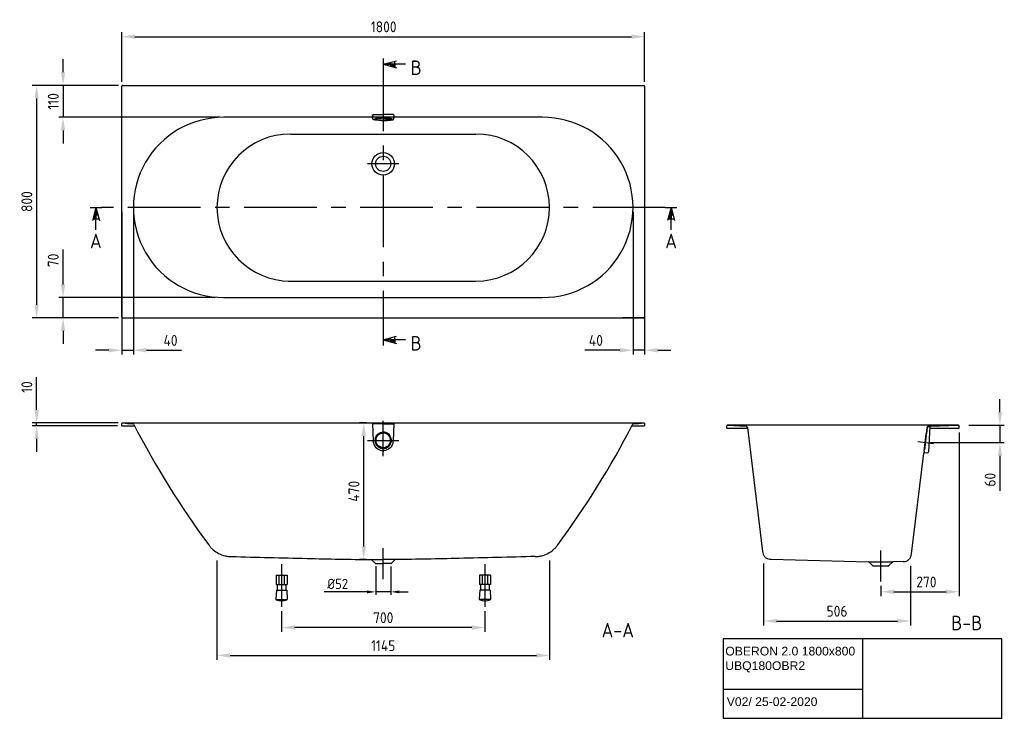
# Model space of a CAD drawing. Extents: x 13451 to 16841, y 5164 to 7569.
import ezdxf
from ezdxf.enums import TextEntityAlignment as Align

# ---------------------------------------------------------------- set-up
doc = ezdxf.new("R2010")
doc.units = 0
doc.header["$LTSCALE"] = 200
doc.header["$MEASUREMENT"] = 0
doc.linetypes.add('CENTER', pattern=[2, 1.25, -0.25, 0.25, -0.25])
doc.layers.get('DEFPOINTS').update_dxf_attribs({"linetype": 'CONTINUOUS'})
for name, color, linetype in [('00_COMPONENTS', 7, 'CONTINUOUS'), ('06_ALL_SURFS', 7, 'CONTINUOUS'), ('BEMATING', 7, 'CONTINUOUS'), ('HARTLIJN', 7, 'CENTER'), ('PEN1', 7, 'CONTINUOUS'), ('PEN2', 7, 'CONTINUOUS')]:
    doc.layers.add(name, color=color, linetype=linetype)
doc.styles.add('ISO', font='ISO')
doc.styles.add('iso_bemating', font='isocp.shx')
doc.styles.add('iso_text', font='isocp.shx')
doc.dimstyles.new('H2_5OS15', dxfattribs={"dimscale": 15, "dimtxt": 2.5, "dimasz": 3, "dimexe": 1, "dimexo": 1, "dimgap": 1, "dimtad": 1, "dimdec": 0, "dimdsep": 46, "dimtxsty": 'ISO', "dimcen": 0, "dimdle": 1.3, "dimclrd": 256, "dimclre": 256, "dimclrt": 7, "dimadec": 0, "dimazin": 0, "dimtfac": 0.714286, "dimtdec": 0, "dimtmove": 0, "dimatfit": 3, "dimfxl": 1, "dimtvp": 1, "dimtolj": 1, "dimarcsym": 0})
doc.dimstyles.new('H3_5OS10', dxfattribs={"dimscale": 10, "dimtxt": 3.5, "dimasz": 3, "dimexe": 1, "dimexo": 0, "dimgap": 1, "dimtad": 1, "dimdec": 1, "dimdsep": 46, "dimtxsty": 'iso_bemating', "dimcen": 0, "dimclrd": 256, "dimclre": 256, "dimadec": 0, "dimazin": 0, "dimtfac": 0.6, "dimtdec": 1, "dimtmove": 0, "dimatfit": 3, "dimfxl": 1, "dimtvp": 1, "dimtolj": 1, "dimarcsym": 0})

# ---------------------------------------------------------------- blocks, each defined once
blk = doc.blocks.new('*D7')
at = {"layer": 'DEFPOINTS', "color": 0}
for p in [(15562.8, 6922.5), (15602.8, 6922.5), (15562.8, 6430.9)]:
    blk.add_point(p, dxfattribs=at)
at = {"layer": 'PEN1', "lineweight": -2}
for p, q in [((15562.8, 6907.5), (15562.8, 6415.9)), ((15602.8, 6907.5), (15602.8, 6415.9)), ((15517.8, 6430.9), (15397.3, 6430.9)), ((15602.8, 6430.9), (15562.8, 6430.9)), ((15647.8, 6430.9), (15692.8, 6430.9))]:
    blk.add_line(p, q, dxfattribs=at)
at = {"layer": 'PEN1'}
for points in [[(15517.8, 6438.4), (15517.8, 6423.4), (15562.8, 6430.9)], [(15647.8, 6438.4), (15647.8, 6423.4), (15602.8, 6430.9)]]:
    blk.add_solid(points, dxfattribs=at)
at = {"layer": 'PEN1', "color": 7, "insert": (15435, 6464.6), "char_height": 37.5, "attachment_point": 5, "style": 'ISO'}
blk.add_mtext('\\A1;40', dxfattribs=at)
blk = doc.blocks.new('DRSNDE_V')
at = {"layer": 'BEMATING'}
for p, q in [((0, 0), (-12.1, -45.2)), ((0, 0), (12.1, -45.2)), ((0, -77.2), (0, 0)), ((0, 0), (0, -39.6)), ((-6.9, -25.6), (6.9, -25.6)), ((-10.6, -39.6), (10.6, -39.6)), ((0, -39.6), (-10.6, -39.6))]:
    blk.add_line(p, q, dxfattribs=at)
for points in [[(0, 0), (0, -25.6), (6.9, -25.6)], [(-6.9, -25.6), (0, -25.6), (-10.6, -39.6), (0, -39.6)]]:
    blk.add_solid(points, dxfattribs=at)
at = {"layer": 'PEN2'}
for p, q in [((-20, 0), (0, 0)), ((0, 0), (20, 0))]:
    blk.add_line(p, q, dxfattribs=at)
at = {"layer": 'PEN2', "style": 'ISO'}
blk.add_attdef('A', text='', height=50, dxfattribs=at).set_placement((-0.1, -115.7), align=Align.MIDDLE)
blk = doc.blocks.new('*D6')
at = {"layer": 'DEFPOINTS', "color": 0}
for p in [(13802.8, 6922.5), (13842.8, 6922.5), (13842.8, 6430.9)]:
    blk.add_point(p, dxfattribs=at)
at = {"layer": 'PEN1', "lineweight": -2}
for p, q in [((13802.8, 6907.5), (13802.8, 6415.9)), ((13842.8, 6907.5), (13842.8, 6415.9)), ((13757.8, 6430.9), (13712.8, 6430.9)), ((13802.8, 6430.9), (13842.8, 6430.9)), ((13887.8, 6430.9), (14008.3, 6430.9))]:
    blk.add_line(p, q, dxfattribs=at)
at = {"layer": 'PEN1'}
for points in [[(13757.8, 6438.4), (13757.8, 6423.4), (13802.8, 6430.9)], [(13887.8, 6438.4), (13887.8, 6423.4), (13842.8, 6430.9)]]:
    blk.add_solid(points, dxfattribs=at)
at = {"layer": 'PEN1', "color": 7, "insert": (13970.6, 6464.6), "char_height": 37.5, "attachment_point": 5, "style": 'ISO'}
blk.add_mtext('\\A1;40', dxfattribs=at)
blk = doc.blocks.new('*D3')
at = {"layer": 'DEFPOINTS', "color": 0}
for p in [(13806.1, 7342.5), (13509.7, 6542.5), (13806.1, 6542.5)]:
    blk.add_point(p, dxfattribs=at)
at = {"layer": 'PEN1', "lineweight": -2}
for p, q in [((13791.1, 7342.5), (13494.7, 7342.5)), ((13509.7, 7297.5), (13509.7, 6587.5)), ((13791.1, 6542.5), (13494.7, 6542.5))]:
    blk.add_line(p, q, dxfattribs=at)
at = {"layer": 'PEN1'}
for points in [[(13502.2, 7297.5), (13517.2, 7297.5), (13509.7, 7342.5)], [(13502.2, 6587.5), (13517.2, 6587.5), (13509.7, 6542.5)]]:
    blk.add_solid(points, dxfattribs=at)
at = {"layer": 'PEN1', "color": 7, "insert": (13476, 6942.5), "char_height": 37.5, "attachment_point": 5, "rotation": 90, "style": 'ISO'}
blk.add_mtext('\\A1;800', dxfattribs=at)
blk = doc.blocks.new('*D9')
at = {"layer": '06_ALL_SURFS', "linetype": 'Continuous', "lineweight": -2}
for p, q in [((14676.8, 5688), (14676.8, 5589.3)), ((14728.8, 5686.5), (14728.8, 5589.3)), ((14646.8, 5599.3), (14499.9, 5599.3)), ((14728.8, 5599.3), (14676.8, 5599.3)), ((14758.8, 5599.3), (14788.8, 5599.3))]:
    blk.add_line(p, q, dxfattribs=at)
at = {"layer": '06_ALL_SURFS', "linetype": 'Continuous'}
for points in [[(14646.8, 5604.3), (14646.8, 5594.3), (14676.8, 5599.3)], [(14758.8, 5604.3), (14758.8, 5594.3), (14728.8, 5599.3)]]:
    blk.add_solid(points, dxfattribs=at)
at = {"layer": 'DEFPOINTS', "color": 0, "linetype": 'Continuous'}
for p in [(14676.8, 5688), (14728.8, 5686.5), (14728.8, 5599.3)]:
    blk.add_point(p, dxfattribs=at)
at = {"layer": '06_ALL_SURFS', "color": 0, "linetype": 'Continuous', "insert": (14545.9, 5626.8), "char_height": 35, "attachment_point": 5, "style": 'iso_bemating'}
blk.add_mtext('\\A1;%%c52', dxfattribs=at)
blk = doc.blocks.new('*D8')
at = {"layer": 'DEFPOINTS', "color": 0}
for p in [(14130.5, 5721.7), (15275.1, 5721.7), (15275.1, 5380.6)]:
    blk.add_point(p, dxfattribs=at)
at = {"layer": 'PEN1', "lineweight": -2}
for p, q in [((14130.5, 5706.7), (14130.5, 5365.6)), ((15275.1, 5706.7), (15275.1, 5365.6)), ((14175.5, 5380.6), (15230.1, 5380.6))]:
    blk.add_line(p, q, dxfattribs=at)
at = {"layer": 'PEN1'}
for points in [[(14175.5, 5388.1), (14175.5, 5373.1), (14130.5, 5380.6)], [(15230.1, 5388.1), (15230.1, 5373.1), (15275.1, 5380.6)]]:
    blk.add_solid(points, dxfattribs=at)
at = {"layer": 'PEN1', "color": 7, "insert": (14702.8, 5414.3), "char_height": 37.5, "attachment_point": 5, "style": 'ISO'}
blk.add_mtext('\\A1;1145', dxfattribs=at)
blk = doc.blocks.new('*D10')
at = {"layer": 'DEFPOINTS', "color": 0}
for p in [(13509.7, 6180.5), (13802.8, 6170.7), (13805.2, 6180.5)]:
    blk.add_point(p, dxfattribs=at)
at = {"layer": 'PEN1', "lineweight": -2}
for p, q in [((13509.7, 6225.5), (13509.7, 6338)), ((13790.2, 6180.5), (13494.7, 6180.5)), ((13787.8, 6170.7), (13494.7, 6170.7)), ((13509.7, 6170.7), (13509.7, 6180.5)), ((13509.7, 6125.7), (13509.7, 6080.7))]:
    blk.add_line(p, q, dxfattribs=at)
at = {"layer": 'PEN1'}
for points in [[(13502.2, 6225.5), (13517.2, 6225.5), (13509.7, 6180.5)], [(13502.2, 6125.7), (13517.2, 6125.7), (13509.7, 6170.7)]]:
    blk.add_solid(points, dxfattribs=at)
at = {"layer": 'PEN1', "color": 7, "insert": (13476, 6304.3), "char_height": 37.5, "attachment_point": 5, "rotation": 90, "style": 'ISO'}
blk.add_mtext('\\A1;10', dxfattribs=at)
blk = doc.blocks.new('*D5')
at = {"layer": 'DEFPOINTS', "color": 0}
for p in [(13600.7, 6612.5), (14139.1, 6612.5), (13806.1, 6542.5)]:
    blk.add_point(p, dxfattribs=at)
at = {"layer": 'PEN1', "lineweight": -2}
for p, q in [((13600.7, 6657.5), (13600.7, 6778.1)), ((14124.1, 6612.5), (13585.7, 6612.5)), ((13600.7, 6542.5), (13600.7, 6612.5)), ((13791.1, 6542.5), (13585.7, 6542.5)), ((13600.7, 6497.5), (13600.7, 6452.5))]:
    blk.add_line(p, q, dxfattribs=at)
at = {"layer": 'PEN1'}
for points in [[(13593.2, 6657.5), (13608.2, 6657.5), (13600.7, 6612.5)], [(13593.2, 6497.5), (13608.2, 6497.5), (13600.7, 6542.5)]]:
    blk.add_solid(points, dxfattribs=at)
at = {"layer": 'PEN1', "color": 7, "insert": (13566.9, 6740.3), "char_height": 37.5, "attachment_point": 5, "rotation": 90, "style": 'ISO'}
blk.add_mtext('\\A1;70', dxfattribs=at)
blk = doc.blocks.new('*D12')
at = {"layer": 'DEFPOINTS', "color": 0}
for p in [(14635.7, 6180.5), (14660.6, 6180.5), (14660.6, 5710.7)]:
    blk.add_point(p, dxfattribs=at)
at = {"layer": 'PEN1', "lineweight": -2}
for p, q in [((14645.6, 6180.5), (14620.7, 6180.5)), ((14635.7, 5755.7), (14635.7, 6135.5)), ((14645.6, 5710.7), (14620.7, 5710.7))]:
    blk.add_line(p, q, dxfattribs=at)
at = {"layer": 'PEN1'}
for points in [[(14628.2, 6135.5), (14643.2, 6135.5), (14635.7, 6180.5)], [(14628.2, 5755.7), (14643.2, 5755.7), (14635.7, 5710.7)]]:
    blk.add_solid(points, dxfattribs=at)
at = {"layer": 'PEN1', "color": 7, "insert": (14601.9, 5945.6), "char_height": 37.5, "attachment_point": 5, "rotation": 90, "style": 'ISO'}
blk.add_mtext('\\A1;470', dxfattribs=at)
blk = doc.blocks.new('*D11')
at = {"layer": 'DEFPOINTS', "color": 0}
for p in [(16012.2, 5712.2), (16518.1, 5704.4), (16518.1, 5499)]:
    blk.add_point(p, dxfattribs=at)
at = {"layer": 'PEN1', "lineweight": -2}
for p, q in [((16012.2, 5697.2), (16012.2, 5484)), ((16518.1, 5689.4), (16518.1, 5484)), ((16057.2, 5499), (16473.1, 5499))]:
    blk.add_line(p, q, dxfattribs=at)
at = {"layer": 'PEN1'}
for points in [[(16057.2, 5506.5), (16057.2, 5491.5), (16012.2, 5499)], [(16473.1, 5506.5), (16473.1, 5491.5), (16518.1, 5499)]]:
    blk.add_solid(points, dxfattribs=at)
at = {"layer": 'PEN1', "color": 7, "insert": (16265.1, 5532.7), "char_height": 37.5, "attachment_point": 5, "style": 'ISO'}
blk.add_mtext('\\A1;506', dxfattribs=at)
blk = doc.blocks.new('*D13')
at = {"layer": 'DEFPOINTS', "color": 0}
for p in [(16685.6, 6162.8), (16415.7, 5634.7), (16685.6, 5599.6)]:
    blk.add_point(p, dxfattribs=at)
at = {"layer": 'PEN1', "lineweight": -2}
for p, q in [((16685.6, 6147.8), (16685.6, 5584.6)), ((16415.7, 5619.7), (16415.7, 5584.6)), ((16460.7, 5599.6), (16640.6, 5599.6))]:
    blk.add_line(p, q, dxfattribs=at)
at = {"layer": 'PEN1'}
for points in [[(16460.7, 5607.1), (16460.7, 5592.1), (16415.7, 5599.6)], [(16640.6, 5607.1), (16640.6, 5592.1), (16685.6, 5599.6)]]:
    blk.add_solid(points, dxfattribs=at)
at = {"layer": 'PEN1', "color": 7, "insert": (16572.7, 5633.3), "char_height": 37.5, "attachment_point": 5, "style": 'ISO'}
blk.add_mtext('\\A1;270', dxfattribs=at)
blk = doc.blocks.new('*D14')
at = {"layer": 'DEFPOINTS', "color": 0}
for p in [(16703.6, 6172.7), (16570.3, 6113), (16825.9, 6113)]:
    blk.add_point(p, dxfattribs=at)
at = {"layer": 'PEN1', "lineweight": -2}
for p, q in [((16825.9, 6217.7), (16825.9, 6262.7)), ((16718.6, 6172.7), (16840.9, 6172.7)), ((16825.9, 6172.7), (16825.9, 6113)), ((16585.3, 6113), (16840.9, 6113)), ((16825.9, 6068), (16825.9, 5947.4))]:
    blk.add_line(p, q, dxfattribs=at)
at = {"layer": 'PEN1'}
for points in [[(16818.4, 6217.7), (16833.4, 6217.7), (16825.9, 6172.7)], [(16818.4, 6068), (16833.4, 6068), (16825.9, 6113)]]:
    blk.add_solid(points, dxfattribs=at)
at = {"layer": 'PEN1', "color": 7, "insert": (16792.2, 5985.2), "char_height": 37.5, "attachment_point": 5, "rotation": 90, "style": 'ISO'}
blk.add_mtext('\\A1;60', dxfattribs=at)
blk = doc.blocks.new('*D2')
at = {"layer": 'DEFPOINTS', "color": 0}
for p in [(15602.8, 7510.1), (13802.8, 7339.2), (15602.8, 7339.2)]:
    blk.add_point(p, dxfattribs=at)
at = {"layer": 'PEN1', "lineweight": -2}
for p, q in [((13802.8, 7354.2), (13802.8, 7525.1)), ((15602.8, 7354.2), (15602.8, 7525.1)), ((13847.8, 7510.1), (15557.8, 7510.1))]:
    blk.add_line(p, q, dxfattribs=at)
at = {"layer": 'PEN1'}
for points in [[(13847.8, 7517.6), (13847.8, 7502.6), (13802.8, 7510.1)], [(15557.8, 7517.6), (15557.8, 7502.6), (15602.8, 7510.1)]]:
    blk.add_solid(points, dxfattribs=at)
at = {"layer": 'PEN1', "color": 7, "insert": (14704.4, 7543.9), "char_height": 37.5, "attachment_point": 5, "style": 'ISO'}
blk.add_mtext('\\A1;1800', dxfattribs=at)
blk = doc.blocks.new('*D4')
at = {"layer": 'DEFPOINTS', "color": 0}
for p in [(13806.1, 7342.5), (13600.7, 7232.5), (14154.1, 7232.5)]:
    blk.add_point(p, dxfattribs=at)
at = {"layer": 'PEN1', "lineweight": -2}
for p, q in [((13600.7, 7387.5), (13600.7, 7432.5)), ((13791.1, 7342.5), (13585.7, 7342.5)), ((13600.7, 7342.5), (13600.7, 7232.5)), ((14139.1, 7232.5), (13585.7, 7232.5)), ((13600.7, 7187.5), (13600.7, 7142.5))]:
    blk.add_line(p, q, dxfattribs=at)
at = {"layer": 'PEN1'}
for points in [[(13593.2, 7387.5), (13608.2, 7387.5), (13600.7, 7342.5)], [(13593.2, 7187.5), (13608.2, 7187.5), (13600.7, 7232.5)]]:
    blk.add_solid(points, dxfattribs=at)
at = {"layer": 'PEN1', "color": 7, "insert": (13566.9, 7287.5), "char_height": 37.5, "attachment_point": 5, "rotation": 90, "style": 'ISO'}
blk.add_mtext('\\A1;110', dxfattribs=at)
blk = doc.blocks.new('*D69')
at = {"layer": 'BEMATING', "lineweight": -2}
for p, q in [((14352.8, 5532.8), (14352.8, 5461.5)), ((15052.8, 5532.8), (15052.8, 5461.5)), ((15007.8, 5476.5), (14397.8, 5476.5))]:
    blk.add_line(p, q, dxfattribs=at)
at = {"layer": 'BEMATING'}
for points in [[(14397.8, 5484), (14397.8, 5469), (14352.8, 5476.5)], [(15007.8, 5484), (15007.8, 5469), (15052.8, 5476.5)]]:
    blk.add_solid(points, dxfattribs=at)
at = {"layer": 'DEFPOINTS', "color": 0}
for p in [(14352.8, 5547.8), (15052.8, 5547.8), (14352.8, 5476.5)]:
    blk.add_point(p, dxfattribs=at)
at = {"layer": 'BEMATING', "color": 7, "insert": (14702.8, 5510.3), "char_height": 37.5, "attachment_point": 5, "style": 'ISO'}
blk.add_mtext('\\A1;700', dxfattribs=at)

msp = doc.modelspace()

# ---------------------------------------------------------------- linework, layer by layer
at = {"layer": '00_COMPONENTS', "color": 7, "linetype": 'Continuous'}
for p, q in [((15599.47, 6542.53), (15527.38, 6542.53)), ((13802.8, 6170.68), (13803.08, 6178.6)), ((13802.8, 6170.68), (13846.79, 6170.68)), ((14666.09, 6177.41), (14668.11, 6119.03)), ((14702.84, 6177.83), (14666.49, 6177.83)), ((14702.84, 6177.83), (14739.19, 6177.83)), ((14739.59, 6177.41), (14737.58, 6119.03)), ((15558.82, 6170.68), (15602.8, 6170.68)), ((15602.53, 6178.6), (15602.8, 6170.68)), ((15885.63, 6162.75), (15885.91, 6170.74)), ((15887.99, 6172.67), (15951.74, 6169.94)), ((16575.97, 6172.71), (16588.46, 6172.72)), ((16583.64, 6169.98), (16579.56, 6169.87)), ((16584.26, 6169.63), (16579.61, 6080.99)), ((16584, 6168.45), (16584.05, 6169.56)), ((16584.65, 6170.01), (16683.29, 6172.7)), ((16685.63, 6162.75), (16685.35, 6170.77)), ((15956.49, 6165.55), (16009, 5737.9)), ((16564.67, 6083.38), (16572.02, 6143.21)), ((16567.32, 6088.55), (16573.32, 6137.38)), ((16572.97, 6137.83), (16571.78, 6137.97)), ((16574.75, 6165.48), (16572.03, 6143.34)), ((16573.93, 6142.54), (16572.34, 6142.9)), ((16573.93, 6142.54), (16574.36, 6145.97)), ((16574.36, 6145.97), (16574.48, 6146.86)), ((16579.72, 6167.87), (16583.51, 6167.98)), ((14677.88, 6121.08), (14677.88, 6120.94)), ((14727.8, 6121.08), (14727.8, 6120.94)), ((16521.29, 5730.02), (16563.85, 6076.7)), ((16564.64, 6083.1), (16563.98, 6077.71)), ((16576.3, 6077.68), (16564.23, 6077.05)), ((16565.5, 6077.32), (16564.39, 6077.26)), ((16565.02, 6083.45), (16566.68, 6083.52)), ((16566.88, 6088.2), (16565.68, 6088.35)), ((16565.97, 6077.76), (16566.17, 6079.41)), ((16566.17, 6079.41), (16566.68, 6083.52)), ((14660.64, 5710.68), (14702.84, 5710.68)), ((14674.75, 5697.73), (14662.68, 5709.8)), ((14676.17, 5697.15), (14702.81, 5697.15)), ((14744.98, 5710.68), (14702.78, 5710.68)), ((14729.46, 5697.15), (14702.81, 5697.15)), ((14730.87, 5697.73), (14742.94, 5709.8)), ((16037.97, 5711.57), (16373.43, 5702.79)), ((16375.47, 5701.91), (16387.54, 5689.84)), ((16455.78, 5701.91), (16443.71, 5689.84)), ((16494.14, 5703.71), (16457.82, 5702.79)), ((16492.29, 5703.69), (16494.14, 5703.71)), ((16388.96, 5689.25), (16442.3, 5689.25))]:
    msp.add_line(p, q, dxfattribs=at)
for points in [[(14666.09, 6177.41), (14666.1, 6177.49), (14666.11, 6177.55), (14666.14, 6177.62), (14666.18, 6177.68), (14666.23, 6177.73), (14666.29, 6177.77), (14666.35, 6177.8), (14666.42, 6177.82), (14666.49, 6177.83)], [(14739.59, 6177.41), (14739.59, 6177.49), (14739.57, 6177.55), (14739.55, 6177.62), (14739.51, 6177.68), (14739.46, 6177.73), (14739.4, 6177.77), (14739.33, 6177.8), (14739.27, 6177.82), (14739.19, 6177.83)]]:
    msp.add_lwpolyline(points, dxfattribs=at)
for centre, radius, start, end in [((13806.15, 7339.18), 3.35, 90.21441, 179.78298), ((15599.45, 7339.18), 3.35, 0.21702, 89.78559), ((13806.15, 6545.88), 3.35, 180.2174, 269.77755), ((15599.45, 6545.88), 3.35, 270.22245, 359.7826), ((13805.08, 6178.53), 2, 85.70634, 178), ((13840, 6172.9), 5, 27.43333, 85.71874), ((16543.22, 7566.83), 3036.46, 207.27793, 216.49141), ((12862.39, 7566.83), 3036.46, 323.50859, 332.72207), ((15565.61, 6172.9), 5, 94.28124, 152.56667), ((15600.53, 6178.53), 2, 2, 94.29366), ((15887.9, 6170.67), 2, 87.54596, 178.00025), ((15951.53, 6164.94), 5, 6.99961, 87.54607), ((16579.7, 6164.87), 5, 91.56802, 173.00224), ((16583.65, 6169.58), 0.4, 357, 91.56254), ((16584.66, 6169.61), 0.4, 91.57986, 176.97539), ((16683.35, 6170.7), 2, 1.99973, 91.56223), ((16571.73, 6137.58), 0.4, 83, 173), ((16572.92, 6137.43), 0.4, 353, 83), ((16583.5, 6168.48), 0.5, 271.56254, 357), ((14703.36, 6120.25), 35.28, 181.98536, 183.31963), ((14703.43, 6120.26), 35.35, 183.31956, 184.67091), ((14703.47, 6120.26), 35.39, 184.67103, 188.18839), ((14703.39, 6120.25), 35.31, 188.18942, 192.86149), ((14702.9, 6120.4), 28.51, 167.92628, 179.96362), ((14702.9, 6120.44), 28.52, 180.03689, 192.13266), ((14702.87, 6120.45), 28.49, 192.16735, 269.94148), ((14702.93, 6119.53), 26.04, 167.90982, 179.95956), ((14702.93, 6119.57), 26.04, 180.04044, 192.09018), ((14702.81, 6120.45), 28.49, 270.05852, 347.83265), ((14702.76, 6119.53), 26.04, 0.04044, 12.09018), ((14702.76, 6119.57), 26.04, 347.90982, 359.95956), ((14702.79, 6120.4), 28.51, 0.03638, 12.07372), ((14702.79, 6120.44), 28.52, 347.86734, 359.96311), ((14702.29, 6120.25), 35.31, 347.13851, 351.81058), ((14702.21, 6120.26), 35.39, 351.81161, 355.32897), ((14702.25, 6120.26), 35.35, 355.32909, 356.68044), ((14702.32, 6120.25), 35.28, 356.68037, 358.01464), ((14702.88, 6119.89), 34.7, 267.00106, 269.9316), ((14702.8, 6119.89), 34.7, 270.0684, 272.99894), ((16564.25, 6076.65), 0.4, 93.0318, 172.99739), ((16564.25, 6076.65), 0.4, 93.0318, 172.99739), ((16564.37, 6077.66), 0.4, 172.99998, 273.00074), ((16565.03, 6083.05), 0.4, 92.64382, 172.9999), ((16565.73, 6088.74), 0.4, 173, 263), ((16565.47, 6077.82), 0.5, 273.00053, 352.98122), ((16566.92, 6088.6), 0.4, 263, 353), ((16576.12, 6081.18), 3.5, 273, 357), ((14660.56, 5707.68), 3, 45, 88.5), ((14676.17, 5699.15), 2, 225, 270), ((14729.46, 5699.15), 2, 270, 315), ((14745.06, 5707.68), 3, 91.5, 135), ((16373.35, 5699.79), 3, 45, 88.5), ((16457.9, 5699.79), 3, 91.5, 135), ((16388.96, 5691.25), 2, 225, 270), ((16442.3, 5691.25), 2, 270, 315)]:
    msp.add_arc(centre, radius, start, end, dxfattribs=at)
for points in [[(13805.23, 6180.52), (13816.94, 6179.64), (13828.66, 6178.76), (13840.37, 6177.89)], [(15565.23, 6177.89), (15576.95, 6178.76), (15588.66, 6179.64), (15600.38, 6180.52)], [(14677.46, 6124.99), (14678.45, 6129.61), (14680.84, 6134.11), (14684.12, 6137.52)], [(14728.22, 6124.99), (14727.23, 6129.61), (14724.84, 6134.11), (14721.57, 6137.52)], [(16034.2, 5711.75), (16035.46, 5711.65), (16036.73, 5711.6), (16037.99, 5711.57)]]:
    msp.add_open_spline(points, degree=3, dxfattribs=at)
for points, knots in [([(14675.02, 6126.37), (14676.38, 6132.77), (14683.76, 6144.55), (14696.64, 6148.86), (14702.84, 6148.88)], [0, 0, 0, 0, 0.24989426, 0.48220113, 0.48220113, 0.48220113, 0.48220113]), ([(14677.88, 6121.08), (14677.88, 6122.71), (14678.21, 6125.96), (14679.64, 6130.64), (14681.97, 6134.96), (14685.1, 6138.75), (14688.91, 6141.85), (14694.68, 6144.92), (14699.58, 6145.89), (14702.84, 6145.9)], [0, 0, 0, 0, 0.06235405, 0.12473785, 0.18718693, 0.24971743, 0.31233636, 0.3750369, 0.49947689, 0.49947689, 0.49947689, 0.49947689]), ([(14730.67, 6126.37), (14729.3, 6132.77), (14721.93, 6144.55), (14709.05, 6148.86), (14702.84, 6148.88)], [0, 0, 0, 0, 0.24989426, 0.48220113, 0.48220113, 0.48220113, 0.48220113]), ([(14727.8, 6121.08), (14727.8, 6122.71), (14727.48, 6125.96), (14726.05, 6130.64), (14723.72, 6134.96), (14720.59, 6138.75), (14716.78, 6141.85), (14711.01, 6144.92), (14706.1, 6145.89), (14702.84, 6145.9)], [0, 0, 0, 0, 0.06235405, 0.12473785, 0.18718693, 0.24971743, 0.31233636, 0.3750369, 0.49947689, 0.49947689, 0.49947689, 0.49947689]), ([(16574.48, 6146.86), (16575.26, 6152.98), (16576.1, 6159.2), (16576.76, 6165.43), (16576.77, 6165.53)], [0, 0, 0, 0, 0.9846407, 1, 1, 1, 1]), ([(16576.77, 6165.53), (16576.78, 6165.6), (16576.86, 6165.82), (16577, 6166.18), (16577.25, 6166.6), (16577.56, 6166.97), (16577.92, 6167.28), (16578.33, 6167.54), (16578.77, 6167.73), (16579.24, 6167.85), (16579.56, 6167.87), (16579.72, 6167.87)], [0, 0, 0, 0, 0.0515806, 0.1701467, 0.28871, 0.4072699, 0.5258261, 0.6443789, 0.7629286, 0.8814761, 1, 1, 1, 1]), ([(14668.97, 6112.39), (14670.61, 6105.2), (14678.76, 6091.47), (14693.67, 6085.62), (14701.07, 6085.23)], [0, 0, 0, 0, 0.4987489, 1, 1, 1, 1]), ([(14702.84, 6093.59), (14696.98, 6093.6), (14685.24, 6097.7), (14678.67, 6108.47), (14677.46, 6114.11)], [0.50058308, 0.50058308, 0.50058308, 0.50058308, 0.75008453, 1, 1, 1, 1]), ([(14702.84, 6096.12), (14699.58, 6096.13), (14694.68, 6097.1), (14688.91, 6100.17), (14685.1, 6103.27), (14681.97, 6107.06), (14679.64, 6111.38), (14678.21, 6116.06), (14677.88, 6119.32), (14677.88, 6120.94)], [0.5005231, 0.5005231, 0.5005231, 0.5005231, 0.62496312, 0.68766365, 0.75028258, 0.81281308, 0.87526216, 0.93764595, 1, 1, 1, 1]), ([(14702.84, 6096.12), (14706.1, 6096.13), (14711.01, 6097.1), (14716.78, 6100.17), (14720.59, 6103.27), (14723.72, 6107.06), (14726.05, 6111.38), (14727.48, 6116.06), (14727.8, 6119.32), (14727.8, 6120.94)], [0.5005231, 0.5005231, 0.5005231, 0.5005231, 0.62496312, 0.68766365, 0.75028258, 0.81281308, 0.87526216, 0.93764595, 1, 1, 1, 1]), ([(14702.84, 6093.59), (14708.71, 6093.6), (14720.45, 6097.7), (14727.02, 6108.47), (14728.22, 6114.11)], [0.50058308, 0.50058308, 0.50058308, 0.50058308, 0.75008453, 1, 1, 1, 1]), ([(14736.72, 6112.39), (14735.07, 6105.2), (14726.92, 6091.47), (14712.02, 6085.62), (14704.62, 6085.23)], [0, 0, 0, 0, 0.4987489, 1, 1, 1, 1]), ([(14102.07, 5761.05), (14104.33, 5758.01), (14108.93, 5751.98), (14119.73, 5741.32), (14135.64, 5730.8), (14153.41, 5723.86), (14168.36, 5721.21), (14175.94, 5720.95), (14179.72, 5720.86)], [0, 0, 0, 0, 0.1251066, 0.2502143, 0.5000023, 0.7497854, 0.8748933, 1, 1, 1, 1]), ([(15225.88, 5720.86), (15229.67, 5720.95), (15237.25, 5721.21), (15252.19, 5723.86), (15269.96, 5730.8), (15285.87, 5741.32), (15296.67, 5751.98), (15301.27, 5758.01), (15303.53, 5761.05)], [0, 0, 0, 0, 0.1251065, 0.2502141, 0.4999968, 0.7497853, 0.8748932, 1, 1, 1, 1]), ([(16009, 5737.9), (16009.39, 5734.74), (16010.43, 5728.17), (16015.88, 5719.45), (16024.28, 5713.42), (16030.97, 5712.01), (16034.2, 5711.75)], [0, 0, 0, 0, 0.2405674, 0.4955338, 0.7548155, 1, 1, 1, 1]), ([(16494.14, 5703.75), (16497.52, 5703.9), (16504.58, 5704.86), (16513.71, 5710.76), (16519.74, 5719.76), (16520.88, 5726.7), (16521.29, 5730.02)], [0, 0, 0, 0, 0.2434466, 0.5021432, 0.7586021, 1, 1, 1, 1]), ([(14179.72, 5720.86), (14266.89, 5718.66), (14427.18, 5714.75), (14587.5, 5711.16), (14660.64, 5710.68)], [0, 0, 0, 0, 0.50000509, 0.91941575, 0.91941575, 0.91941575, 0.91941575]), ([(15225.88, 5720.86), (15138.71, 5718.66), (14978.43, 5714.75), (14818.12, 5711.16), (14744.98, 5710.68)], [0, 0, 0, 0, 0.50000509, 0.91937912, 0.91937912, 0.91937912, 0.91937912])]:
    msp.add_open_spline(points, degree=3, knots=knots, dxfattribs=at)
at = {"layer": 'BEMATING'}
for p, q in [((14702.8, 7415.31), (14748.01, 7427.42)), ((14742.4, 7404.7), (14742.4, 7425.92)), ((14702.8, 7415.31), (14748.01, 7403.2)), ((14779.98, 7415.31), (14702.8, 7415.31)), ((14702.8, 7415.31), (14742.4, 7415.31)), ((14728.45, 7408.44), (14728.45, 7422.18)), ((14742.4, 7415.31), (14742.4, 7404.7)), ((14702.8, 6466.76), (14748.01, 6478.88)), ((14742.4, 6456.15), (14742.4, 6477.37)), ((14702.8, 6466.76), (14748.01, 6454.65)), ((14779.98, 6466.76), (14702.8, 6466.76)), ((14702.8, 6466.76), (14742.4, 6466.76)), ((14728.45, 6459.89), (14728.45, 6473.64)), ((14742.4, 6466.76), (14742.4, 6456.15))]:
    msp.add_line(p, q, dxfattribs=at)
for points in [[(14702.8, 7415.31), (14728.45, 7415.31), (14728.45, 7422.18)], [(14728.45, 7408.44), (14728.45, 7415.31), (14742.4, 7404.7), (14742.4, 7415.31)], [(14702.8, 6466.76), (14728.45, 6466.76), (14728.45, 6473.64)], [(14728.45, 6459.89), (14728.45, 6466.76), (14742.4, 6456.15), (14742.4, 6466.76)]]:
    msp.add_solid(points, dxfattribs=at)
at = {"layer": 'HARTLIJN'}
for p, q in [((14702.8, 7435.31), (14702.8, 6446.76)), ((15673.94, 6922.53), (13733.23, 6922.53)), ((14702.84, 6065.87), (14702.84, 6187.73)), ((14702.84, 5642.63), (14702.84, 5749.96)), ((16415.69, 5634.74), (16415.69, 5742.06)), ((14352.84, 5694.85), (14352.84, 5547.77)), ((15052.84, 5694.85), (15052.84, 5547.77))]:
    msp.add_line(p, q, dxfattribs=at)
at = {"layer": 'PEN1'}
for p, q in [((13802.8, 6545.87), (13802.8, 7339.2)), ((13806.14, 7342.53), (15599.47, 7342.53)), ((15602.8, 7339.2), (15602.8, 6545.87)), ((15251.48, 7232.53), (14154.13, 7232.53)), ((14667.42, 7225.85), (14665.54, 7232.53)), ((14669.3, 7242.42), (14702.8, 7242.42)), ((14677.8, 7226.51), (14677.8, 7227.7)), ((14736.3, 7242.42), (14702.8, 7242.42)), ((14727.8, 7226.51), (14727.8, 7227.7)), ((14738.18, 7225.85), (14740.06, 7232.53)), ((14383.52, 7175.04), (15022.09, 7175.04)), ((14649.14, 7073.39), (14756.46, 7073.39)), ((14375.24, 6669.06), (15022.09, 6668.92)), ((14154.13, 6612.53), (15251.48, 6612.53)), ((13806.14, 6542.53), (15599.47, 6542.53)), ((13805.23, 6180.52), (15600.38, 6180.52)), ((16683.29, 6172.7), (15887.99, 6172.67)), ((15885.63, 6162.75), (15956.84, 6162.75)), ((16583.9, 6162.75), (16685.63, 6162.75)), ((14649.1, 6120.39), (14756.42, 6120.39)), ((16543.28, 6116.28), (16597.36, 6109.64)), ((16373.43, 5702.79), (16457.82, 5702.79)), ((14333.84, 5656.45), (14371.84, 5656.45)), ((14333.84, 5656.45), (14333.84, 5624.45)), ((14343.84, 5656.45), (14343.84, 5624.45)), ((14361.84, 5656.45), (14361.84, 5624.45)), ((14371.84, 5656.45), (14371.84, 5624.45)), ((15071.84, 5656.45), (15033.84, 5656.45)), ((15033.84, 5656.45), (15033.84, 5624.45)), ((15043.84, 5656.45), (15043.84, 5624.45)), ((15061.84, 5656.45), (15061.84, 5624.45)), ((15071.84, 5656.45), (15071.84, 5624.45)), ((14335.11, 5605.51), (14333.45, 5573.92)), ((14333.84, 5624.45), (14371.84, 5624.45)), ((14335.11, 5605.51), (14370.45, 5605.56)), ((14337.84, 5624.45), (14337.84, 5605.51)), ((14367.84, 5624.45), (14367.84, 5605.55)), ((14370.45, 5605.56), (14372.11, 5573.97)), ((15035.23, 5605.56), (15033.58, 5573.97)), ((15071.84, 5624.45), (15033.84, 5624.45)), ((15070.58, 5605.51), (15035.23, 5605.56)), ((15037.84, 5624.45), (15037.84, 5605.55)), ((15067.84, 5624.45), (15067.84, 5605.51)), ((15070.58, 5605.51), (15072.23, 5573.92)), ((14333.38, 5572.51), (14372.18, 5572.56)), ((15072.31, 5572.51), (15033.5, 5572.56)), ((15872.62, 5437.48), (15872.62, 5164.15)), ((16832.6, 5437.48), (15872.62, 5437.48)), ((16352.61, 5437.48), (16352.61, 5164.15)), ((16832.6, 5164.15), (16832.6, 5437.48)), ((15872.62, 5264.15), (16352.61, 5264.15)), ((15872.62, 5164.15), (16832.6, 5164.15))]:
    msp.add_line(p, q, dxfattribs=at)
for radius in [38.99, 26]:
    msp.add_circle((14702.8, 7072.53), radius, dxfattribs=at)
for centre, radius, start, end in [((14152.8, 6922.53), 310, 89.75522, 270.24478), ((14857.6, 7237.58), 192.2, 179.7167, 180.56388), ((14679.73, 7210.64), 17.6, 104.81804, 106.54942), ((14690.09, 7156.05), 73.2, 97.05493, 98.75125), ((14689.72, 7293.71), 70.71, 261.39999, 262.4352), ((14702.8, 7465.9), 243.48, 268.41644, 270.0001), ((14702.77, 6986.31), 243.5, 90.00813, 91.49091), ((14702.75, 7501.69), 280.06, 268.76223, 269.58624), ((14702.8, 7507.41), 285.79, 269.58364, 270.00016), ((14702.8, 6981.51), 248.3, 89.99933, 90.01556), ((14702.8, 6981.51), 248.3, 89.98444, 90.00067), ((14702.8, 7465.9), 243.48, 269.9999, 271.58356), ((14702.8, 7507.41), 285.79, 269.99984, 270.41636), ((14702.84, 6986.31), 243.5, 88.50909, 89.99187), ((14702.86, 7501.69), 280.06, 270.41376, 271.23777), ((14715.51, 7156.05), 73.2, 81.24875, 82.94507), ((14715.88, 7293.71), 70.71, 277.5648, 278.60001), ((14725.88, 7210.64), 17.6, 73.45058, 75.18196), ((14548, 7237.58), 192.2, 359.43612, 0.2833), ((15252.8, 6922.53), 310, 269.75522, 90.24478), ((14383.52, 6921.98), 253.06, 90, 270), ((15022.09, 6921.98), 253.06, 270, 90), ((14335.45, 5573.82), 2, 177, 248.46796), ((14352.72, 5617.58), 49.05, 248.46796, 291.69229), ((14370.11, 5573.86), 2, 291.69229, 3), ((15035.58, 5573.86), 2, 177, 248.30771), ((15052.97, 5617.58), 49.05, 248.30771, 291.53204), ((15070.24, 5573.82), 2, 291.53204, 3)]:
    msp.add_arc(centre, radius, start, end, dxfattribs=at)
for points in [[(14665.41, 7238.53), (14665.41, 7239.08), (14665.53, 7239.64), (14665.76, 7240.15)], [(14665.76, 7240.15), (14665.96, 7240.59), (14666.25, 7241), (14666.6, 7241.33)], [(14666.6, 7241.33), (14667.3, 7242.01), (14668.33, 7242.42), (14669.3, 7242.42)], [(14673.88, 7227.23), (14674.15, 7227.34), (14674.43, 7227.43), (14674.71, 7227.51)], [(14685.09, 7223.11), (14683.53, 7223.25), (14681.97, 7223.41), (14680.41, 7223.61)], [(14720.52, 7223.11), (14722.08, 7223.25), (14723.64, 7223.41), (14725.19, 7223.61)], [(14731.72, 7227.23), (14731.45, 7227.34), (14731.17, 7227.43), (14730.89, 7227.51)], [(14739, 7241.33), (14738.3, 7242.01), (14737.27, 7242.42), (14736.3, 7242.42)], [(14739.84, 7240.15), (14739.64, 7240.59), (14739.35, 7241), (14739, 7241.33)], [(14740.2, 7238.53), (14740.19, 7239.08), (14740.07, 7239.64), (14739.84, 7240.15)]]:
    msp.add_open_spline(points, degree=3, dxfattribs=at)
for points, knots in [([(14665.54, 7232.53), (14665.51, 7232.64), (14665.45, 7233.7), (14665.43, 7234.75), (14665.42, 7235.68)], [0, 0, 0, 0, 0.1089425, 1, 1, 1, 1]), ([(14670.04, 7224.35), (14669.41, 7224.54), (14668.48, 7224.85), (14667.52, 7225.51), (14667.42, 7225.85)], [0, 0, 0, 0, 0.6471165, 1, 1, 1, 1]), ([(14674.42, 7223.39), (14673.99, 7223.46), (14672.52, 7223.72), (14671.06, 7224.04), (14670.04, 7224.35)], [0, 0, 0, 0, 0.2892753, 1, 1, 1, 1]), ([(14672.45, 7226.11), (14672.45, 7226.21), (14672.7, 7226.82), (14673.39, 7227.04), (14673.88, 7227.23)], [0, 0, 0, 0, 0.1590771, 1, 1, 1, 1]), ([(14679.15, 7223.79), (14677.47, 7224.05), (14675.56, 7224.43), (14672.45, 7225.41), (14672.45, 7226.11)], [0, 0, 0, 0, 0.7066504, 1, 1, 1, 1]), ([(14679.31, 7222.73), (14678.87, 7222.78), (14677.23, 7222.97), (14675.6, 7223.19), (14674.42, 7223.39)], [0, 0, 0, 0, 0.2702544, 1, 1, 1, 1]), ([(14675.22, 7227.66), (14675.49, 7227.73), (14676.72, 7228.03), (14677.97, 7228.25), (14678.95, 7228.4)], [0, 0, 0, 0, 0.2153579, 1, 1, 1, 1]), ([(14702.8, 7229.55), (14699.61, 7229.55), (14694.98, 7229.45), (14689.09, 7229.08), (14685.83, 7228.76), (14683.54, 7228.46), (14682.08, 7228.22), (14680.82, 7227.97), (14679.77, 7227.71), (14678.93, 7227.43), (14678.26, 7227.13), (14677.8, 7226.76), (14677.8, 7226.51)], [0.50000002, 0.50000002, 0.50000002, 0.50000002, 0.68747829, 0.77233062, 0.84691765, 0.87948492, 0.90850031, 0.93371482, 0.95493541, 0.97204119, 0.9850278, 1, 1, 1, 1]), ([(14678, 7228.23), (14677.97, 7228.19), (14677.86, 7228.03), (14677.8, 7227.84), (14677.8, 7227.7)], [0, 0, 0, 0, 0.2442375, 1, 1, 1, 1]), ([(14677.8, 7226.51), (14677.8, 7226.45), (14677.82, 7226.25), (14677.93, 7226.06), (14678.02, 7225.95)], [0, 0, 0, 0, 0.264685, 1, 1, 1, 1]), ([(14678.02, 7225.95), (14678.14, 7225.81), (14678.46, 7225.56), (14679.37, 7225.13), (14680.96, 7224.69), (14683.37, 7224.24), (14686.42, 7223.85), (14690.01, 7223.53), (14695.53, 7223.2), (14699.84, 7223.11), (14702.8, 7223.11), (14702.8, 7223.11)], [0, 0, 0, 0, 0.01094218, 0.02404014, 0.05966018, 0.1087506, 0.17039027, 0.24278914, 0.32365392, 0.49999922, 0.50000022, 0.50000022, 0.50000022, 0.50000022]), ([(14696.7, 7221.69), (14695.11, 7221.73), (14689.31, 7221.91), (14683.51, 7222.27), (14679.31, 7222.73)], [0, 0, 0, 0, 0.2728948, 1, 1, 1, 1]), ([(14681.1, 7228.7), (14682.21, 7228.84), (14687.3, 7229.37), (14692.42, 7229.62), (14696.43, 7229.73)], [0, 0, 0, 0, 0.2174853, 1, 1, 1, 1]), ([(14696.07, 7222.51), (14695.1, 7222.53), (14691.43, 7222.66), (14687.77, 7222.87), (14685.09, 7223.11)], [0, 0, 0, 0, 0.2654889, 1, 1, 1, 1]), ([(14702.8, 7229.55), (14705.99, 7229.55), (14710.63, 7229.45), (14716.52, 7229.08), (14719.77, 7228.76), (14722.07, 7228.46), (14723.53, 7228.22), (14724.79, 7227.97), (14725.83, 7227.71), (14726.67, 7227.43), (14727.34, 7227.13), (14727.8, 7226.76), (14727.8, 7226.51)], [0.50000002, 0.50000002, 0.50000002, 0.50000002, 0.68747829, 0.77233062, 0.84691765, 0.87948492, 0.90850031, 0.93371482, 0.95493541, 0.97204119, 0.9850278, 1, 1, 1, 1]), ([(14727.58, 7225.95), (14727.47, 7225.81), (14727.14, 7225.56), (14726.23, 7225.13), (14724.64, 7224.69), (14722.23, 7224.24), (14719.18, 7223.85), (14715.59, 7223.53), (14710.07, 7223.2), (14705.76, 7223.11), (14702.8, 7223.11), (14702.8, 7223.11)], [0, 0, 0, 0, 0.01094218, 0.02404014, 0.05966018, 0.1087506, 0.17039027, 0.24278914, 0.32365392, 0.49999922, 0.50000022, 0.50000022, 0.50000022, 0.50000022]), ([(14708.91, 7221.69), (14710.49, 7221.73), (14716.29, 7221.91), (14722.1, 7222.27), (14726.29, 7222.73)], [0, 0, 0, 0, 0.2728948, 1, 1, 1, 1]), ([(14724.5, 7228.7), (14723.4, 7228.84), (14718.3, 7229.37), (14713.18, 7229.62), (14709.17, 7229.73)], [0, 0, 0, 0, 0.2174853, 1, 1, 1, 1]), ([(14709.53, 7222.51), (14710.5, 7222.53), (14714.17, 7222.66), (14717.83, 7222.87), (14720.52, 7223.11)], [0, 0, 0, 0, 0.2654889, 1, 1, 1, 1]), ([(14726.29, 7222.73), (14726.73, 7222.78), (14728.37, 7222.97), (14730, 7223.19), (14731.19, 7223.39)], [0, 0, 0, 0, 0.2702544, 1, 1, 1, 1]), ([(14726.45, 7223.79), (14728.13, 7224.05), (14730.04, 7224.43), (14733.15, 7225.41), (14733.15, 7226.11)], [0, 0, 0, 0, 0.7066504, 1, 1, 1, 1]), ([(14730.38, 7227.66), (14730.12, 7227.73), (14728.88, 7228.03), (14727.63, 7228.25), (14726.65, 7228.4)], [0, 0, 0, 0, 0.2153579, 1, 1, 1, 1]), ([(14727.8, 7226.51), (14727.8, 7226.45), (14727.78, 7226.25), (14727.68, 7226.06), (14727.58, 7225.95)], [0, 0, 0, 0, 0.264685, 1, 1, 1, 1]), ([(14727.61, 7228.23), (14727.64, 7228.19), (14727.74, 7228.03), (14727.8, 7227.84), (14727.8, 7227.7)], [0, 0, 0, 0, 0.2442375, 1, 1, 1, 1]), ([(14731.19, 7223.39), (14731.61, 7223.46), (14733.08, 7223.72), (14734.55, 7224.04), (14735.56, 7224.35)], [0, 0, 0, 0, 0.2892753, 1, 1, 1, 1]), ([(14733.15, 7226.11), (14733.15, 7226.21), (14732.9, 7226.82), (14732.21, 7227.04), (14731.72, 7227.23)], [0, 0, 0, 0, 0.1590771, 1, 1, 1, 1]), ([(14735.56, 7224.35), (14736.2, 7224.54), (14737.13, 7224.85), (14738.08, 7225.51), (14738.18, 7225.85)], [0, 0, 0, 0, 0.6471165, 1, 1, 1, 1]), ([(14740.06, 7232.53), (14740.09, 7232.64), (14740.15, 7233.7), (14740.18, 7234.75), (14740.19, 7235.68)], [0, 0, 0, 0, 0.1089425, 1, 1, 1, 1])]:
    msp.add_open_spline(points, degree=3, knots=knots, dxfattribs=at)

# ---------------------------------------------------------------- block references
at = {"layer": 'BEMATING'}
for p in [(13713.6, 6922.53), (15693.94, 6922.53)]:
    msp.add_blockref('DRSNDE_V', p, dxfattribs=at).add_auto_attribs({'A': 'A'})

# ---------------------------------------------------------------- texts
at = {"layer": 'BEMATING', "style": 'ISO'}
for s, p in [('A-A', (15454.58, 5427.53)), ('B-B', (16658.09, 5452.26))]:
    msp.add_text(s, height=50, dxfattribs=at).set_placement(p, align=Align.BOTTOM_LEFT)
at = {"layer": 'PEN1', "char_height": 30, "attachment_point": 1, "style": 'iso_text'}
for s, insert, width in [('{\\fArial|b0|i0|c0|p34;OBERON 2.0 1800x800 UBQ180OBR2}', (15880.35, 5410.35), 472.2667), ('{\\fArial|b0|i0|c0|p34;V02/ 25-02-2020}', (15885.45, 5236.41), 381.9)]:
    msp.add_mtext(s, dxfattribs=dict(at, insert=insert, width=width))
at = {"layer": 'PEN2', "style": 'ISO'}
for p in [(14816.26, 7403.29), (14816.26, 6454.74)]:
    msp.add_attdef('B', text='', height=50, dxfattribs=at).set_placement(p, align=Align.MIDDLE)

# ---------------------------------------------------------------- dimensions: what is measured, and where the dimension line sits
at = {"layer": '06_ALL_SURFS', "color": 7, "linetype": 'Continuous'}
dim = msp.add_linear_dim(base=(14728.84, 5599.28), p1=(14676.84, 5688.02), p2=(14728.84, 5686.48), angle=180, text='%%c<>', dimstyle='H3_5OS10', dxfattribs=at)
dim.commit()
dim.dimension.update_dxf_attribs({"geometry": '*D9', "text_midpoint": (14545.92, 5599.28), "dimtype": 160})
at = {"layer": 'BEMATING'}
dim = msp.add_linear_dim(base=(14352.84, 5476.52), p1=(15052.84, 5547.77), p2=(14352.84, 5547.77), dimstyle='H2_5OS15', dxfattribs=at)
dim.commit()
dim.dimension.update_dxf_attribs({"geometry": '*D69', "text_midpoint": (14702.84, 5510.27)})
at = {"layer": 'PEN1'}
for base, p1, p2, picture, middle in [((15602.8, 7510.15), (13802.8, 7339.2), (15602.8, 7339.2), '*D2', (14704.43, 7510.15)), ((16685.63, 5599.55), (16415.69, 5634.74), (16685.63, 6162.75), '*D13', (16572.73, 5599.55)), ((15275.14, 5380.56), (14130.46, 5721.68), (15275.14, 5721.68), '*D8', (14702.8, 5380.56))]:
    dim = msp.add_linear_dim(base=base, p1=p1, p2=p2, dimstyle='H2_5OS15', dxfattribs=at)
    dim.commit()
    dim.dimension.update_dxf_attribs({"geometry": picture, "text_midpoint": middle, "dimtype": 160})
for base, p1, p2, picture, middle in [((13600.67, 7232.53), (13806.14, 7342.53), (14154.13, 7232.53), '*D4', (13566.92, 7287.53)), ((13509.7, 6542.53), (13806.14, 7342.53), (13806.14, 6542.53), '*D3', (13475.95, 6942.53)), ((13600.67, 6612.53), (13806.14, 6542.53), (14139.13, 6612.53), '*D5', (13566.92, 6740.3)), ((13509.7, 6180.52), (13802.8, 6170.68), (13805.23, 6180.52), '*D10', (13475.95, 6304.27)), ((16825.92, 6112.96), (16703.57, 6172.7), (16570.32, 6112.96), '*D14', (16792.17, 5985.2)), ((14635.66, 6180.52), (14660.64, 5710.68), (14660.64, 6180.52), '*D12', (14601.91, 5945.6))]:
    dim = msp.add_linear_dim(base=base, p1=p1, p2=p2, angle=90, dimstyle='H2_5OS15', dxfattribs=at)
    dim.commit()
    dim.dimension.update_dxf_attribs({"geometry": picture, "text_midpoint": middle})
for base, p1, p2, picture, middle in [((13842.8, 6430.9), (13802.8, 6922.53), (13842.8, 6922.53), '*D6', (13970.57, 6464.65)), ((15562.8, 6430.9), (15602.8, 6922.53), (15562.8, 6922.53), '*D7', (15435.03, 6464.65)), ((16518.14, 5499), (16012.15, 5712.25), (16518.14, 5704.37), '*D11', (16265.14, 5532.75))]:
    dim = msp.add_linear_dim(base=base, p1=p1, p2=p2, dimstyle='H2_5OS15', dxfattribs=at)
    dim.commit()
    dim.dimension.update_dxf_attribs({"geometry": picture, "text_midpoint": middle})

doc.saveas('drawing.dxf')
